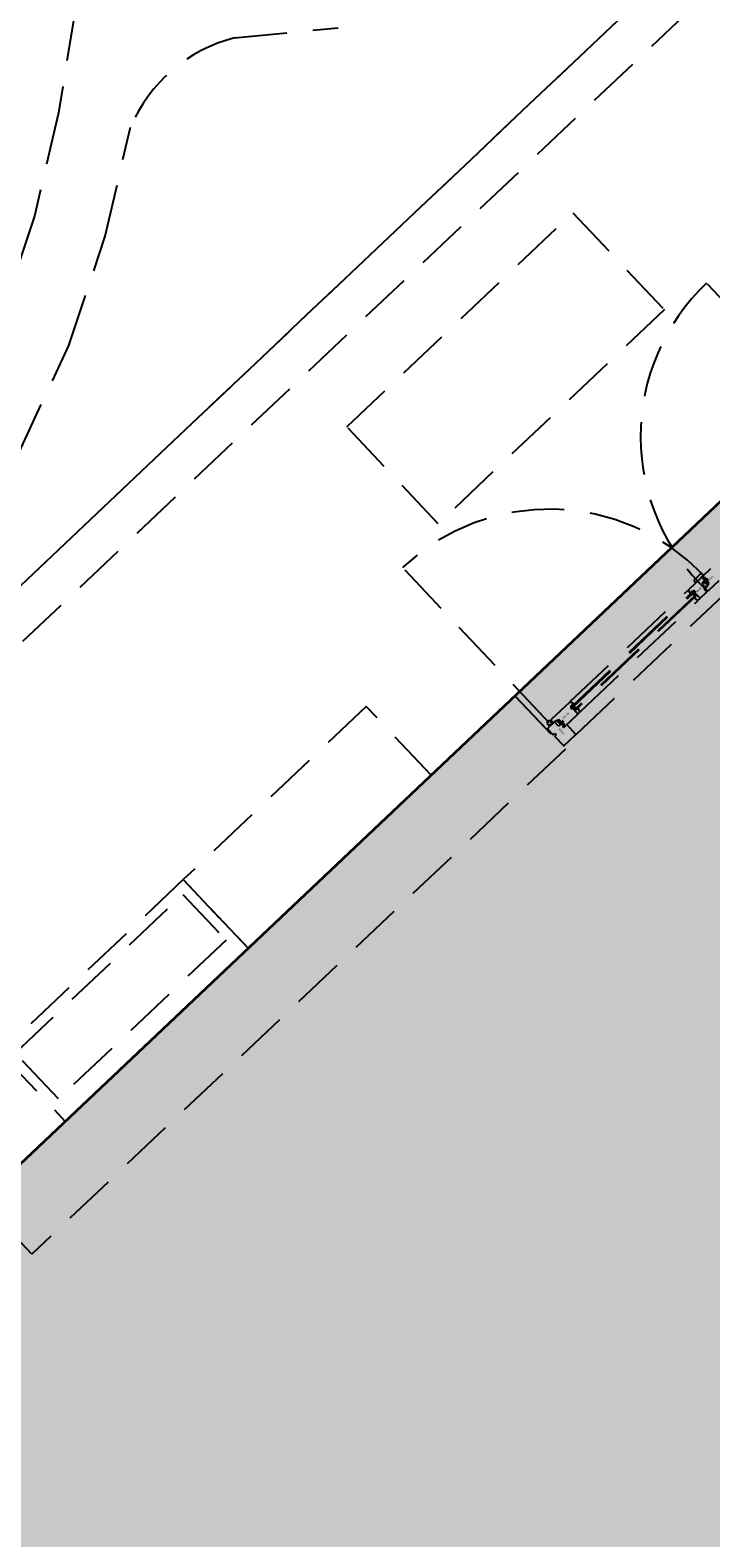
# Model space of a CAD drawing. Header units: metres. Extents: x 104098 to 104607, y 427853 to 428230.
# Tile 40 of 147: x 104243.09 to 104246.34, y 428115.41 to 428122.59. Entities that reach past the tile are written whole.
import ezdxf

# ---------------------------------------------------------------- set-up
doc = ezdxf.new("R2010")
doc.units = ezdxf.units.M
doc.linetypes.add('DASHED2', pattern=[0.375, 0.25, -0.125])
doc.layers.add('N-WE-OG-BEBOUWING-G_School', color=7, linetype='Continuous', lineweight=35)
doc.layers.add('N-WE-VH-VERHARDING-AP_BEBOUWING', color=7, linetype='Continuous', true_color=0xcfcfcf)
doc.styles.add('1_020-25', font='arial.ttf', dxfattribs={"height": 100})

# ---------------------------------------------------------------- blocks, each defined once
blk = doc.blocks.new('school2')
at = {"color": 252, "linetype": 'DASHED2'}
for p, q in [((107965.8046, 456626.5927), (107965.4045, 456626.2881)), ((107965.4045, 456626.2881), (107964.9834, 456626.0088)), ((107964.9834, 456626.0088), (107964.5323, 456625.7675)), ((107965.1631, 456625.708), (107965.6075, 456626.0027)), ((107966.2606, 456625.9706), (107966.6516, 456625.6668)), ((107964.6799, 456625.4495), (107965.1631, 456625.708)), ((107964.1587, 456625.2426), (107964.6799, 456625.4495)), ((107954.478, 456624.7761), (107986.828, 456624.7761)), ((107955.478, 456624.7761), (107978.478, 456624.7761)), ((107955.478, 456624.7761), (107978.478, 456624.7761)), ((107955.678, 456624.5761), (107978.678, 456624.5761)), ((107955.678, 456624.5761), (107978.678, 456624.5761)), ((107965.3756, 456624.2577), (107966.8591, 456624.2577)), ((107965.3756, 456623.6231), (107965.3756, 456624.2577)), ((107966.8591, 456624.2577), (107966.8591, 456623.6231)), ((107966.8591, 456623.6231), (107965.3756, 456623.6231)), ((107965.1085, 456622.5704), (107965.1085, 456623.5879)), ((107967.0925, 456622.5704), (107967.0925, 456623.5768)), ((107963.328, 456623.2261), (107962.128, 456623.2261)), ((107962.128, 456623.2261), (107962.128, 456622.7761)), ((107963.328, 456622.7761), (107963.328, 456623.2261)), ((107964.528, 456623.2261), (107963.328, 456623.2261)), ((107963.328, 456623.2261), (107963.328, 456622.7761)), ((107964.528, 456622.7761), (107964.528, 456623.2261)), ((107962.178, 456623.1761), (107963.278, 456623.1761)), ((107962.178, 456622.8761), (107962.178, 456623.1761)), ((107963.278, 456623.1761), (107963.278, 456622.8761)), ((107963.278, 456622.8761), (107962.178, 456622.8761)), ((107978.478, 456622.7761), (107950.8738, 456622.7756)), ((107978.678, 456622.7761), (107955.478, 456622.7761)), ((107978.678, 456622.7761), (107955.478, 456622.7761)), ((107978.678, 456622.7761), (107955.478, 456622.7761)), ((107978.678, 456622.7761), (107955.478, 456622.7761)), ((107955.478, 456622.7761), (107978.678, 456622.7761)), ((107978.678, 456622.7761), (107955.678, 456622.7761)), ((107978.678, 456622.7761), (107955.678, 456622.7761)), ((107961.578, 456622.4261), (107961.578, 456622.7761)), ((107961.578, 456622.7761), (107965.078, 456622.7761)), ((107962.128, 456622.7761), (107963.328, 456622.7761)), ((107963.328, 456622.7761), (107964.528, 456622.7761)), ((107969.078, 456622.7761), (107965.078, 456622.7761)), ((107965.078, 456622.7761), (107965.078, 456622.5561)), ((107965.078, 456622.7761), (107965.078, 456622.4261)), ((107965.083, 456622.5531), (107965.083, 456622.5177)), ((107965.127, 456622.5561), (107965.086, 456622.5561)), ((107965.1041, 456622.5561), (107965.1041, 456622.5615)), ((107965.107, 456622.5605), (107965.1199, 456622.5577)), ((107965.1129, 456622.5592), (107965.1129, 456622.5561)), ((107965.1199, 456622.5612), (107965.1144, 456622.5624)), ((107965.1221, 456622.5574), (107965.123, 456622.5574)), ((107965.123, 456622.5608), (107965.1228, 456622.5608)), ((107965.123, 456622.5719), (107965.123, 456622.5576)), ((107965.1245, 456622.5561), (107965.141, 456622.5561)), ((107965.2468, 456622.5749), (107965.126, 456622.5749)), ((107965.129, 456622.5281), (107965.129, 456622.5541)), ((107965.141, 456622.5561), (107965.141, 456622.5551)), ((107965.141, 456622.5551), (107965.1435, 456622.5551)), ((107965.1415, 456622.539), (107965.1415, 456622.555)), ((107965.1415, 456622.555), (107965.1435, 456622.555)), ((107965.1435, 456622.5551), (107965.1435, 456622.5531)), ((107965.1435, 456622.555), (107965.1435, 456622.552)), ((107965.1435, 456622.5531), (107965.1528, 456622.5531)), ((107965.1435, 456622.552), (107965.1465, 456622.552)), ((107965.1465, 456622.552), (107965.1465, 456622.542)), ((107965.1528, 456622.5531), (107965.1528, 456622.5408)), ((107965.237, 456622.5546), (107965.237, 456622.5569)), ((107965.237, 456622.5569), (107965.2536, 456622.5569)), ((107965.237, 456622.5099), (107965.237, 456622.5443)), ((107965.241, 456622.5529), (107965.241, 456622.5569)), ((107965.241, 456622.5569), (107965.25, 456622.5569)), ((107965.25, 456622.5529), (107965.241, 456622.5529)), ((107965.241, 456622.5289), (107965.241, 456622.5529)), ((107965.241, 456622.5529), (107966.034, 456622.5529)), ((107965.241, 456622.5479), (107966.034, 456622.5479)), ((107965.248, 456622.5329), (107965.248, 456622.5479)), ((107965.255, 456622.5584), (107965.2497, 456622.573)), ((107965.25, 456622.5569), (107965.25, 456622.5529)), ((107965.2508, 456622.5749), (107966.0241, 456622.5749)), ((107965.2536, 456622.5569), (107965.255, 456622.5584)), ((107966.0253, 456622.573), (107966.02, 456622.5584)), ((107966.02, 456622.5584), (107966.0214, 456622.5569)), ((107966.0214, 456622.5569), (107966.038, 456622.5569)), ((107966.034, 456622.5569), (107966.025, 456622.5569)), ((107966.025, 456622.5569), (107966.025, 456622.5529)), ((107966.025, 456622.5529), (107966.034, 456622.5529)), ((107966.027, 456622.5329), (107966.027, 456622.5479)), ((107966.111, 456622.5749), (107966.0281, 456622.5749)), ((107966.034, 456622.5529), (107966.034, 456622.5569)), ((107966.034, 456622.5529), (107966.034, 456622.5289)), ((107966.038, 456622.5569), (107966.038, 456622.5546)), ((107966.038, 456622.5443), (107966.038, 456622.5099)), ((107966.0727, 456622.5759), (107966.0763, 456622.5892)), ((107966.0735, 456622.5749), (107966.0727, 456622.5759)), ((107966.1085, 456622.5749), (107966.0735, 456622.5749)), ((107966.0735, 456622.5749), (107966.1085, 456622.5749)), ((107966.1085, 456622.5749), (107966.0735, 456622.5749)), ((107966.0773, 456622.5899), (107966.1217, 456622.5899)), ((107966.095, 456622.5408), (107966.095, 456622.5539)), ((107966.095, 456622.5539), (107966.1115, 456622.5539)), ((107966.106, 456622.543), (107966.106, 456622.5472)), ((107966.1085, 456622.543), (107966.106, 456622.543)), ((107966.1085, 456622.5429), (107966.1065, 456622.5429)), ((107966.1065, 456622.5429), (107966.1065, 456622.5269)), ((107966.1075, 456622.5487), (107966.1265, 456622.5487)), ((107966.108, 456622.5536), (107966.1081, 456622.5537)), ((107966.108, 456622.5535), (107966.108, 456622.5536)), ((107966.108, 456622.5536), (107966.108, 456622.5536)), ((107966.108, 456622.5534), (107966.108, 456622.5535)), ((107966.108, 456622.5535), (107966.108, 456622.5535)), ((107966.108, 456622.5527), (107966.108, 456622.5534)), ((107966.108, 456622.5526), (107966.108, 456622.5527)), ((107966.108, 456622.5525), (107966.108, 456622.5526)), ((107966.108, 456622.5526), (107966.108, 456622.5526)), ((107966.1081, 456622.5525), (107966.108, 456622.5525)), ((107966.108, 456622.5502), (107966.108, 456622.5503)), ((107966.108, 456622.5503), (107966.1081, 456622.5503)), ((107966.108, 456622.5501), (107966.108, 456622.5502)), ((107966.108, 456622.5502), (107966.108, 456622.5502)), ((107966.108, 456622.549), (107966.108, 456622.5501)), ((107966.108, 456622.5489), (107966.108, 456622.549)), ((107966.108, 456622.549), (107966.108, 456622.549)), ((107966.108, 456622.5488), (107966.108, 456622.5489)), ((107966.108, 456622.5489), (107966.108, 456622.5489)), ((107966.1081, 456622.5488), (107966.108, 456622.5488)), ((107966.1081, 456622.5537), (107966.1081, 456622.5537)), ((107966.1081, 456622.5537), (107966.1082, 456622.5537)), ((107966.1081, 456622.5524), (107966.1081, 456622.5525)), ((107966.1102, 456622.5514), (107966.1081, 456622.5524)), ((107966.1081, 456622.5524), (107966.1081, 456622.5524)), ((107966.1081, 456622.5503), (107966.1081, 456622.5504)), ((107966.1081, 456622.5504), (107966.1081, 456622.5504)), ((107966.1081, 456622.5504), (107966.1082, 456622.5504)), ((107966.1082, 456622.5488), (107966.1081, 456622.5488)), ((107966.1081, 456622.5488), (107966.1081, 456622.5488)), ((107966.1082, 456622.5537), (107966.1082, 456622.5537)), ((107966.1082, 456622.5537), (107966.1083, 456622.5537)), ((107966.1082, 456622.5504), (107966.1102, 456622.5511)), ((107966.1082, 456622.5487), (107966.1082, 456622.5488)), ((107966.1083, 456622.5487), (107966.1082, 456622.5487)), ((107966.1083, 456622.5537), (107966.1107, 456622.5537)), ((107966.1257, 456622.5487), (107966.1083, 456622.5487)), ((107966.1259, 456622.5769), (107966.1085, 456622.5769)), ((107966.1085, 456622.5769), (107966.1085, 456622.5749)), ((107966.1085, 456622.541), (107966.1085, 456622.543)), ((107966.1085, 456622.5399), (107966.1085, 456622.5429)), ((107966.1096, 456622.5529), (107966.1088, 456622.5529)), ((107966.1088, 456622.5529), (107966.1088, 456622.5527)), ((107966.1088, 456622.5527), (107966.1108, 456622.5517)), ((107966.1107, 456622.5506), (107966.1088, 456622.55)), ((107966.1088, 456622.55), (107966.1088, 456622.5496)), ((107966.1088, 456622.5496), (107966.1118, 456622.5496)), ((107966.1096, 456622.5524), (107966.1096, 456622.5529)), ((107966.1097, 456622.5523), (107966.1096, 456622.5524)), ((107966.1105, 456622.552), (107966.1097, 456622.5523)), ((107966.1102, 456622.5511), (107966.1102, 456622.5514)), ((107966.1107, 456622.5529), (107966.1103, 456622.5529)), ((107966.1103, 456622.5529), (107966.1103, 456622.5527)), ((107966.1103, 456622.5527), (107966.1106, 456622.5527)), ((107966.1107, 456622.552), (107966.1105, 456622.552)), ((107966.1106, 456622.5527), (107966.112, 456622.5533)), ((107966.1107, 456622.5537), (107966.1107, 456622.5537)), ((107966.1107, 456622.5537), (107966.1108, 456622.5537)), ((107966.1108, 456622.553), (107966.1107, 456622.5529)), ((107966.1107, 456622.5529), (107966.1107, 456622.5529)), ((107966.1123, 456622.5527), (107966.1107, 456622.552)), ((107966.1109, 456622.5509), (107966.1107, 456622.5506)), ((107966.1108, 456622.5537), (107966.1108, 456622.5537)), ((107966.1108, 456622.5537), (107966.1109, 456622.5537)), ((107966.1109, 456622.553), (107966.1108, 456622.553)), ((107966.1108, 456622.553), (107966.1108, 456622.553)), ((107966.1108, 456622.5517), (107966.111, 456622.5514)), ((107966.1109, 456622.5537), (107966.1109, 456622.5536)), ((107966.1109, 456622.5536), (107966.1109, 456622.5536)), ((107966.1109, 456622.5536), (107966.111, 456622.5535)), ((107966.111, 456622.5531), (107966.1109, 456622.5531)), ((107966.1109, 456622.5531), (107966.1109, 456622.553)), ((107966.1109, 456622.553), (107966.1109, 456622.553)), ((107966.111, 456622.5514), (107966.1109, 456622.5509)), ((107966.111, 456622.5535), (107966.111, 456622.5535)), ((107966.111, 456622.5535), (107966.111, 456622.5534)), ((107966.111, 456622.5534), (107966.111, 456622.5532)), ((107966.111, 456622.5532), (107966.111, 456622.5532)), ((107966.111, 456622.5532), (107966.111, 456622.5531)), ((107966.1118, 456622.552), (107966.1119, 456622.5522)), ((107966.1118, 456622.5519), (107966.1118, 456622.552)), ((107966.1118, 456622.5517), (107966.1118, 456622.5519)), ((107966.1118, 456622.5496), (107966.1118, 456622.5517)), ((107966.1119, 456622.5522), (107966.112, 456622.5523)), ((107966.112, 456622.5533), (107966.1153, 456622.5537)), ((107966.112, 456622.5523), (107966.1122, 456622.5525)), ((107966.1122, 456622.5525), (107966.1123, 456622.5526)), ((107966.1153, 456622.5531), (107966.1123, 456622.5527)), ((107966.1123, 456622.5526), (107966.1125, 456622.5526)), ((107966.1125, 456622.5526), (107966.1126, 456622.5527)), ((107966.1126, 456622.5527), (107966.1128, 456622.5527)), ((107966.1127, 456622.5517), (107966.1126, 456622.5516)), ((107966.1126, 456622.5516), (107966.1126, 456622.5516)), ((107966.1126, 456622.5516), (107966.1126, 456622.5515)), ((107966.1126, 456622.5515), (107966.1126, 456622.5514)), ((107966.1126, 456622.5514), (107966.1126, 456622.5496)), ((107966.1126, 456622.5496), (107966.1151, 456622.5496)), ((107966.1128, 456622.5518), (107966.1127, 456622.5517)), ((107966.1127, 456622.5517), (107966.1127, 456622.5517)), ((107966.1128, 456622.5527), (107966.113, 456622.5526)), ((107966.1129, 456622.5518), (107966.1128, 456622.5518)), ((107966.113, 456622.5518), (107966.1129, 456622.5518)), ((107966.1129, 456622.5518), (107966.1129, 456622.5518)), ((107966.113, 456622.5554), (107966.113, 456622.5729)), ((107966.113, 456622.5526), (107966.1154, 456622.5521)), ((107966.1131, 456622.5518), (107966.113, 456622.5518)), ((107966.1151, 456622.5513), (107966.1131, 456622.5518)), ((107966.1151, 456622.5496), (107966.1151, 456622.5513)), ((107966.1153, 456622.5537), (107966.1169, 456622.5537)), ((107966.1163, 456622.553), (107966.1153, 456622.5531)), ((107966.1154, 456622.5521), (107966.1163, 456622.553)), ((107966.121, 456622.55), (107966.1159, 456622.5512)), ((107966.1159, 456622.5512), (107966.1159, 456622.5496)), ((107966.1159, 456622.5496), (107966.121, 456622.5496)), ((107966.1172, 456622.5528), (107966.1161, 456622.5519)), ((107966.1161, 456622.5519), (107966.1172, 456622.5517)), ((107966.1169, 456622.5537), (107966.1172, 456622.5535)), ((107966.1172, 456622.5552), (107966.1173, 456622.5553)), ((107966.1172, 456622.5551), (107966.1172, 456622.5552)), ((107966.1172, 456622.5552), (107966.1172, 456622.5552)), ((107966.1172, 456622.5517), (107966.1172, 456622.5551)), ((107966.1172, 456622.5551), (107966.1172, 456622.5551)), ((107966.1172, 456622.5535), (107966.1172, 456622.5528)), ((107966.1173, 456622.5553), (107966.1174, 456622.5554)), ((107966.1173, 456622.5553), (107966.1173, 456622.5553)), ((107966.1173, 456622.5553), (107966.1173, 456622.5553)), ((107966.1174, 456622.5554), (107966.1174, 456622.5554)), ((107966.1174, 456622.5554), (107966.1175, 456622.5554)), ((107966.1175, 456622.5554), (107966.1177, 456622.5554)), ((107966.1177, 456622.5554), (107966.1177, 456622.5554)), ((107966.1177, 456622.5554), (107966.1178, 456622.5554)), ((107966.1178, 456622.5554), (107966.1178, 456622.5553)), ((107966.1178, 456622.5553), (107966.1179, 456622.5553)), ((107966.1179, 456622.5553), (107966.1179, 456622.5553)), ((107966.1179, 456622.5553), (107966.1179, 456622.5552)), ((107966.1179, 456622.5552), (107966.118, 456622.5552)), ((107966.118, 456622.5665), (107966.118, 456622.5729)), ((107966.118, 456622.5537), (107966.118, 456622.558)), ((107966.118, 456622.5552), (107966.118, 456622.5551)), ((107966.118, 456622.5551), (107966.118, 456622.5551)), ((107966.118, 456622.5551), (107966.118, 456622.5515)), ((107966.1265, 456622.5537), (107966.118, 456622.5537)), ((107966.118, 456622.5515), (107966.1217, 456622.5506)), ((107966.123, 456622.5644), (107966.1187, 456622.5655)), ((107966.1187, 456622.5589), (107966.123, 456622.5601)), ((107966.12, 456622.5749), (107966.1728, 456622.5749)), ((107966.121, 456622.5496), (107966.121, 456622.55)), ((107966.1214, 456622.5535), (107966.1216, 456622.5537)), ((107966.1214, 456622.5534), (107966.1214, 456622.5535)), ((107966.1216, 456622.5532), (107966.1214, 456622.5534)), ((107966.1216, 456622.5537), (107966.1231, 456622.5537)), ((107966.1223, 456622.5531), (107966.1216, 456622.5532)), ((107966.1217, 456622.5506), (107966.1217, 456622.5506)), ((107966.1217, 456622.5506), (107966.1218, 456622.5506)), ((107966.1218, 456622.5506), (107966.1218, 456622.5505)), ((107966.1218, 456622.5505), (107966.1219, 456622.5505)), ((107966.1219, 456622.5505), (107966.1219, 456622.5504)), ((107966.1219, 456622.5504), (107966.122, 456622.5504)), ((107966.122, 456622.5504), (107966.122, 456622.5503)), ((107966.122, 456622.5503), (107966.122, 456622.5502)), ((107966.122, 456622.5502), (107966.122, 456622.5496)), ((107966.122, 456622.5496), (107966.1248, 456622.5496)), ((107966.1229, 456622.5531), (107966.1223, 456622.5531)), ((107966.1227, 456622.5892), (107966.1259, 456622.5769)), ((107966.1237, 456622.5526), (107966.1229, 456622.5531)), ((107966.123, 456622.5601), (107966.123, 456622.5644)), ((107966.1231, 456622.5537), (107966.1242, 456622.5532)), ((107966.1248, 456622.5496), (107966.1237, 456622.5526)), ((107966.1242, 456622.5532), (107966.126, 456622.5496)), ((107966.1258, 456622.5488), (107966.1257, 456622.5487)), ((107966.1257, 456622.5487), (107966.1257, 456622.5487)), ((107966.1259, 456622.5488), (107966.1258, 456622.5488)), ((107966.1258, 456622.5488), (107966.1258, 456622.5488)), ((107966.126, 456622.5489), (107966.1259, 456622.5489)), ((107966.1259, 456622.5489), (107966.1259, 456622.5488)), ((107966.1259, 456622.5488), (107966.1259, 456622.5488)), ((107966.126, 456622.5496), (107966.126, 456622.549)), ((107966.126, 456622.549), (107966.126, 456622.549)), ((107966.126, 456622.549), (107966.126, 456622.5489)), ((107966.1265, 456622.5487), (107966.1265, 456622.5537)), ((107965.083, 456622.5045), (107965.083, 456622.4451)), ((107965.0845, 456622.5162), (107965.093, 456622.5162)), ((107965.093, 456622.506), (107965.0845, 456622.506)), ((107965.093, 456622.5162), (107965.093, 456622.506)), ((107965.1465, 456622.5281), (107965.129, 456622.5281)), ((107965.1435, 456622.5388), (107965.141, 456622.5388)), ((107965.141, 456622.5388), (107965.141, 456622.5346)), ((107965.1435, 456622.539), (107965.1415, 456622.539)), ((107965.142, 456622.5101), (107965.1472, 456622.5115)), ((107965.142, 456622.5061), (107965.142, 456622.5101)), ((107965.1615, 456622.5061), (107965.142, 456622.5061)), ((107965.1425, 456622.5331), (107965.1615, 456622.5331)), ((107965.1431, 456622.5331), (107965.143, 456622.533)), ((107965.143, 456622.533), (107965.143, 456622.533)), ((107965.143, 456622.533), (107965.143, 456622.5329)), ((107965.143, 456622.5329), (107965.143, 456622.5329)), ((107965.143, 456622.5329), (107965.143, 456622.5328)), ((107965.143, 456622.5328), (107965.143, 456622.5317)), ((107965.143, 456622.5317), (107965.143, 456622.5317)), ((107965.143, 456622.5317), (107965.143, 456622.5316)), ((107965.143, 456622.5316), (107965.143, 456622.5316)), ((107965.143, 456622.5316), (107965.1431, 456622.5316)), ((107965.143, 456622.5294), (107965.143, 456622.5293)), ((107965.1431, 456622.5294), (107965.143, 456622.5294)), ((107965.143, 456622.5293), (107965.143, 456622.5293)), ((107965.143, 456622.5293), (107965.143, 456622.5292)), ((107965.143, 456622.5292), (107965.143, 456622.5284)), ((107965.143, 456622.5284), (107965.143, 456622.5284)), ((107965.143, 456622.5284), (107965.143, 456622.5283)), ((107965.143, 456622.5283), (107965.143, 456622.5283)), ((107965.143, 456622.5283), (107965.143, 456622.5282)), ((107965.143, 456622.5282), (107965.1431, 456622.5282)), ((107965.1432, 456622.5331), (107965.1431, 456622.5331)), ((107965.1431, 456622.5331), (107965.1431, 456622.5331)), ((107965.1431, 456622.5316), (107965.1431, 456622.5315)), ((107965.1431, 456622.5315), (107965.1431, 456622.5315)), ((107965.1431, 456622.5315), (107965.1432, 456622.5315)), ((107965.1452, 456622.5305), (107965.1431, 456622.5295)), ((107965.1431, 456622.5295), (107965.1431, 456622.5294)), ((107965.1431, 456622.5294), (107965.1431, 456622.5294)), ((107965.1431, 456622.5282), (107965.1431, 456622.5282)), ((107965.1431, 456622.5282), (107965.1432, 456622.5282)), ((107965.1433, 456622.5331), (107965.1432, 456622.5331)), ((107965.1432, 456622.5331), (107965.1432, 456622.5331)), ((107965.1432, 456622.5315), (107965.1452, 456622.5308)), ((107965.1432, 456622.5282), (107965.1432, 456622.5281)), ((107965.1432, 456622.5281), (107965.1433, 456622.5281)), ((107965.1607, 456622.5331), (107965.1433, 456622.5331)), ((107965.1433, 456622.5281), (107965.1457, 456622.5281)), ((107965.1465, 456622.542), (107965.1435, 456622.542)), ((107965.1435, 456622.542), (107965.1435, 456622.539)), ((107965.1528, 456622.5408), (107965.1435, 456622.5408)), ((107965.1435, 456622.5408), (107965.1435, 456622.5388)), ((107965.1438, 456622.5319), (107965.1438, 456622.5322)), ((107965.1438, 456622.5322), (107965.1468, 456622.5322)), ((107965.1457, 456622.5313), (107965.1438, 456622.5319)), ((107965.1438, 456622.5291), (107965.1458, 456622.5302)), ((107965.1438, 456622.5289), (107965.1438, 456622.5291)), ((107965.1446, 456622.5289), (107965.1438, 456622.5289)), ((107965.1447, 456622.5296), (107965.1446, 456622.5294)), ((107965.1446, 456622.5294), (107965.1446, 456622.5289)), ((107965.1455, 456622.5299), (107965.1447, 456622.5296)), ((107965.1452, 456622.5308), (107965.1452, 456622.5305)), ((107965.1453, 456622.5289), (107965.1453, 456622.5292)), ((107965.1453, 456622.5292), (107965.1456, 456622.5291)), ((107965.1457, 456622.5289), (107965.1453, 456622.5289)), ((107965.1457, 456622.5299), (107965.1455, 456622.5299)), ((107965.1456, 456622.5291), (107965.147, 456622.5286)), ((107965.1459, 456622.531), (107965.1457, 456622.5313)), ((107965.1473, 456622.5291), (107965.1457, 456622.5299)), ((107965.1458, 456622.5289), (107965.1457, 456622.5289)), ((107965.1457, 456622.5289), (107965.1457, 456622.5289)), ((107965.1457, 456622.5281), (107965.1458, 456622.5282)), ((107965.1457, 456622.5281), (107965.1457, 456622.5281)), ((107965.1458, 456622.5302), (107965.146, 456622.5305)), ((107965.1459, 456622.5289), (107965.1458, 456622.5289)), ((107965.1458, 456622.5289), (107965.1458, 456622.5289)), ((107965.1458, 456622.5282), (107965.1458, 456622.5282)), ((107965.1458, 456622.5282), (107965.1459, 456622.5282)), ((107965.146, 456622.5305), (107965.1459, 456622.531)), ((107965.1459, 456622.5288), (107965.1459, 456622.5289)), ((107965.146, 456622.5287), (107965.1459, 456622.5288)), ((107965.1459, 456622.5288), (107965.1459, 456622.5288)), ((107965.1459, 456622.5282), (107965.1459, 456622.5283)), ((107965.1459, 456622.5283), (107965.146, 456622.5283)), ((107965.1459, 456622.5282), (107965.1459, 456622.5282)), ((107965.146, 456622.5286), (107965.146, 456622.5287)), ((107965.146, 456622.5287), (107965.146, 456622.5287)), ((107965.146, 456622.5284), (107965.146, 456622.5286)), ((107965.146, 456622.5283), (107965.146, 456622.5284)), ((107965.146, 456622.5284), (107965.146, 456622.5284)), ((107965.1468, 456622.5322), (107965.1468, 456622.5302)), ((107965.1468, 456622.5302), (107965.1468, 456622.53)), ((107965.1468, 456622.53), (107965.1468, 456622.5298)), ((107965.1468, 456622.5298), (107965.1469, 456622.5297)), ((107965.1469, 456622.5297), (107965.147, 456622.5295)), ((107965.147, 456622.5295), (107965.1472, 456622.5294)), ((107965.147, 456622.5286), (107965.1503, 456622.5281)), ((107965.1472, 456622.5294), (107965.1473, 456622.5293)), ((107965.1473, 456622.5293), (107965.1475, 456622.5292)), ((107965.1503, 456622.5288), (107965.1473, 456622.5291)), ((107965.1475, 456622.5292), (107965.1476, 456622.5292)), ((107965.1476, 456622.5305), (107965.1476, 456622.5322)), ((107965.1476, 456622.5322), (107965.1501, 456622.5322)), ((107965.1476, 456622.5304), (107965.1476, 456622.5305)), ((107965.1476, 456622.5303), (107965.1476, 456622.5304)), ((107965.1476, 456622.5302), (107965.1476, 456622.5303)), ((107965.1477, 456622.5302), (107965.1476, 456622.5302)), ((107965.1476, 456622.5292), (107965.1478, 456622.5292)), ((107965.1477, 456622.5301), (107965.1477, 456622.5302)), ((107965.1478, 456622.5301), (107965.1477, 456622.5301)), ((107965.1479, 456622.5301), (107965.1478, 456622.5301)), ((107965.1478, 456622.5292), (107965.148, 456622.5292)), ((107965.148, 456622.5301), (107965.1479, 456622.5301)), ((107965.1479, 456622.5301), (107965.1479, 456622.5301)), ((107965.1481, 456622.5301), (107965.148, 456622.5301)), ((107965.148, 456622.5292), (107965.1504, 456622.5298)), ((107965.148, 456622.5125), (107965.148, 456622.5266)), ((107965.1501, 456622.5305), (107965.1481, 456622.5301)), ((107965.1501, 456622.5322), (107965.1501, 456622.5305)), ((107965.1513, 456622.5288), (107965.1503, 456622.5288)), ((107965.1503, 456622.5281), (107965.1519, 456622.5281)), ((107965.1504, 456622.5298), (107965.1513, 456622.5288)), ((107965.1509, 456622.5307), (107965.1509, 456622.5322)), ((107965.1509, 456622.5322), (107965.156, 456622.5322)), ((107965.156, 456622.5319), (107965.1509, 456622.5307)), ((107965.1511, 456622.53), (107965.1522, 456622.5302)), ((107965.1522, 456622.529), (107965.1511, 456622.53)), ((107965.1519, 456622.5281), (107965.1522, 456622.5284)), ((107965.1522, 456622.5302), (107965.1522, 456622.5268)), ((107965.1522, 456622.5284), (107965.1522, 456622.529)), ((107965.1522, 456622.5268), (107965.1522, 456622.5267)), ((107965.1522, 456622.5267), (107965.1522, 456622.5267)), ((107965.1522, 456622.5267), (107965.1522, 456622.5266)), ((107965.1522, 456622.5266), (107965.1523, 456622.5266)), ((107965.1523, 456622.5266), (107965.1523, 456622.5266)), ((107965.1523, 456622.5266), (107965.1523, 456622.5265)), ((107965.1523, 456622.5265), (107965.1524, 456622.5265)), ((107965.1524, 456622.5265), (107965.1524, 456622.5265)), ((107965.1524, 456622.5265), (107965.1525, 456622.5265)), ((107965.1525, 456622.5265), (107965.1527, 456622.5265)), ((107965.1527, 456622.5265), (107965.1527, 456622.5265)), ((107965.1527, 456622.5265), (107965.1528, 456622.5265)), ((107965.1528, 456622.5265), (107965.1529, 456622.5266)), ((107965.1528, 456622.5265), (107965.1528, 456622.5265)), ((107965.1529, 456622.5266), (107965.153, 456622.5267)), ((107965.1529, 456622.5266), (107965.1529, 456622.5266)), ((107965.1529, 456622.5266), (107965.1529, 456622.5266)), ((107965.153, 456622.5304), (107965.1567, 456622.5313)), ((107965.153, 456622.5268), (107965.153, 456622.5304)), ((107965.1615, 456622.5281), (107965.153, 456622.5281)), ((107965.153, 456622.5281), (107965.153, 456622.5239)), ((107965.153, 456622.5267), (107965.153, 456622.5268)), ((107965.153, 456622.5267), (107965.153, 456622.5267)), ((107965.153, 456622.5154), (107965.153, 456622.5089)), ((107965.1537, 456622.5229), (107965.158, 456622.5218)), ((107965.158, 456622.5175), (107965.1537, 456622.5163)), ((107965.155, 456622.5069), (107965.234, 456622.5069)), ((107965.156, 456622.5322), (107965.156, 456622.5319)), ((107965.1566, 456622.5287), (107965.1564, 456622.5285)), ((107965.1564, 456622.5285), (107965.1564, 456622.5283)), ((107965.1564, 456622.5283), (107965.1566, 456622.5281)), ((107965.1573, 456622.5287), (107965.1566, 456622.5287)), ((107965.1566, 456622.5281), (107965.1581, 456622.5281)), ((107965.1567, 456622.5313), (107965.1567, 456622.5313)), ((107965.1567, 456622.5313), (107965.1568, 456622.5313)), ((107965.1568, 456622.5313), (107965.1568, 456622.5314)), ((107965.1568, 456622.5314), (107965.1569, 456622.5314)), ((107965.1569, 456622.5314), (107965.1569, 456622.5315)), ((107965.1569, 456622.5315), (107965.157, 456622.5315)), ((107965.157, 456622.5317), (107965.157, 456622.5322)), ((107965.157, 456622.5322), (107965.1598, 456622.5322)), ((107965.157, 456622.5316), (107965.157, 456622.5317)), ((107965.157, 456622.5315), (107965.157, 456622.5316)), ((107965.1579, 456622.5288), (107965.1573, 456622.5287)), ((107965.1587, 456622.5293), (107965.1579, 456622.5288)), ((107965.158, 456622.5218), (107965.158, 456622.5175)), ((107965.1581, 456622.5281), (107965.1592, 456622.5287)), ((107965.1598, 456622.5322), (107965.1587, 456622.5293)), ((107965.1592, 456622.5287), (107965.161, 456622.5322)), ((107965.1608, 456622.5331), (107965.1607, 456622.5331)), ((107965.1607, 456622.5331), (107965.1607, 456622.5331)), ((107965.1609, 456622.5331), (107965.1608, 456622.5331)), ((107965.1608, 456622.5331), (107965.1608, 456622.5331)), ((107965.1609, 456622.533), (107965.1609, 456622.5331)), ((107965.161, 456622.5329), (107965.1609, 456622.533)), ((107965.1609, 456622.533), (107965.1609, 456622.533)), ((107965.161, 456622.5328), (107965.161, 456622.5329)), ((107965.161, 456622.5329), (107965.161, 456622.5329)), ((107965.161, 456622.5322), (107965.161, 456622.5328)), ((107965.1615, 456622.5331), (107965.1615, 456622.5281)), ((107965.163, 456622.4451), (107965.163, 456622.5046)), ((107965.251, 456622.5289), (107965.237, 456622.5289)), ((107965.237, 456622.5289), (107965.237, 456622.5099)), ((107965.24, 456622.5069), (107965.249, 456622.5069)), ((107966.034, 456622.5329), (107965.241, 456622.5329)), ((107966.034, 456622.5289), (107965.241, 456622.5289)), ((107965.251, 456622.5249), (107965.251, 456622.5289)), ((107965.2547, 456622.5249), (107965.251, 456622.5249)), ((107965.2519, 456622.5092), (107965.2547, 456622.5249)), ((107965.253, 456622.5069), (107966.0219, 456622.5069)), ((107966.023, 456622.5092), (107966.0203, 456622.5249)), ((107966.0203, 456622.5249), (107966.024, 456622.5249)), ((107966.024, 456622.5249), (107966.024, 456622.5289)), ((107966.024, 456622.5289), (107966.038, 456622.5289)), ((107966.035, 456622.5069), (107966.0259, 456622.5069)), ((107966.038, 456622.5289), (107966.038, 456622.5099)), ((107966.041, 456622.5069), (107966.08, 456622.5069)), ((107966.083, 456622.5099), (107966.083, 456622.5257)), ((107966.083, 456622.5257), (107966.083, 456622.5257)), ((107966.083, 456622.5257), (107966.095, 456622.5257)), ((107966.088, 456622.5099), (107966.088, 456622.5242)), ((107966.0895, 456622.5257), (107966.106, 456622.5257)), ((107966.091, 456622.5327), (107966.091, 456622.5408)), ((107966.091, 456622.5408), (107966.095, 456622.5408)), ((107966.095, 456622.5327), (107966.091, 456622.5327)), ((107966.16, 456622.5069), (107966.091, 456622.5069)), ((107966.095, 456622.5257), (107966.095, 456622.5327)), ((107966.095, 456622.5327), (107966.095, 456622.5327)), ((107966.106, 456622.5257), (107966.106, 456622.5267)), ((107966.106, 456622.5267), (107966.1085, 456622.5267)), ((107966.1065, 456622.5269), (107966.1085, 456622.5269)), ((107966.1178, 456622.541), (107966.1085, 456622.541)), ((107966.1115, 456622.5399), (107966.1085, 456622.5399)), ((107966.1085, 456622.5299), (107966.1115, 456622.5299)), ((107966.1085, 456622.5269), (107966.1085, 456622.5299)), ((107966.1085, 456622.5267), (107966.1085, 456622.5287)), ((107966.1085, 456622.5287), (107966.1178, 456622.5287)), ((107966.1115, 456622.5299), (107966.1115, 456622.5399)), ((107966.1178, 456622.5287), (107966.1178, 456622.541)), ((107965.078, 456622.4261), (107961.578, 456622.4261)), ((107965.086, 456622.4421), (107965.16, 456622.4421)), ((107965.164, 456622.4421), (107967.037, 456622.4421))]:
    blk.add_line(p, q, dxfattribs=at)
for centre in [(107966.0755, 456622.5751), (107966.0815, 456622.5751), (107966.0875, 456622.5751), (107966.0935, 456622.5751), (107966.0995, 456622.5751), (107966.1055, 456622.5751)]:
    blk.add_circle(centre, 0.001, dxfattribs=at)
for centre, radius, start, end in [((107965.9016, 456625.3274), 0.7366, 60.83421, 113.53441), ((107965.1085, 456622.5704), 1.0175, 0.366, 90), ((107967.0925, 456622.5704), 1.0063, 90, 183.44672), ((107965.086, 456622.5531), 0.003, 90, 180), ((107965.1085, 456622.5704), 0.01, 306.34356, 261.46326), ((107965.1228, 456622.5742), 0.0134, 257.45737, 270), ((107965.1221, 456622.5674), 0.01, 257.45737, 270), ((107965.126, 456622.5719), 0.003, 90, 180), ((107965.1245, 456622.5576), 0.0015, 180, 270), ((107965.127, 456622.5541), 0.002, 0, 90), ((107965.237, 456622.5494), 0.00515, 90, 270), ((107965.2468, 456622.5719), 0.003, 20, 90), ((107965.2652, 456622.5633), 0.0113, 205.73711, 245.76963), ((107966.0135, 456622.5587), 0.00647, 296.08394, 356.47877), ((107966.0281, 456622.5719), 0.003, 90, 160), ((107966.038, 456622.5494), 0.00515, 270, 90), ((107966.0713, 456622.5763), 0.00147, 287.29504, 342.70497), ((107966.0773, 456622.5889), 0.001, 89.9986, 165.0014), ((107966.1075, 456622.5472), 0.0015, 90, 180), ((107966.111, 456622.5729), 0.002, 0, 90), ((107966.1115, 456622.5554), 0.0015, 270, 0), ((107966.12, 456622.5729), 0.002, 90, 180), ((107966.119, 456622.5665), 0.001, 180, 255), ((107966.119, 456622.558), 0.001, 105, 180), ((107966.1217, 456622.5889), 0.001, 15, 90), ((107965.0845, 456622.5177), 0.0015, 180, 270), ((107965.0845, 456622.5045), 0.0015, 90, 180), ((107965.1425, 456622.5346), 0.0015, 180, 270), ((107965.1465, 456622.5266), 0.0015, 0, 90), ((107965.147, 456622.5125), 0.001, 285, 0), ((107965.154, 456622.5239), 0.001, 180, 255), ((107965.154, 456622.5154), 0.001, 105, 180), ((107965.155, 456622.5089), 0.002, 180, 270), ((107965.1615, 456622.5046), 0.0015, 0, 90), ((107965.234, 456622.5099), 0.003, 270, 0), ((107965.24, 456622.5099), 0.003, 180, 270), ((107965.249, 456622.5099), 0.003, 270, 345.12419), ((107965.2645, 456622.5193), 0.0113, 121.51044, 150.02305), ((107966.0104, 456622.5193), 0.0113, 29.97695, 58.48956), ((107966.0259, 456622.5099), 0.003, 194.87581, 270), ((107966.035, 456622.5099), 0.003, 270, 0), ((107966.041, 456622.5099), 0.003, 180, 270), ((107966.08, 456622.5099), 0.003, 270, 0), ((107966.0895, 456622.5242), 0.0015, 90, 180), ((107966.091, 456622.5099), 0.003, 180, 270), ((107965.086, 456622.4451), 0.003, 180, 270), ((107965.16, 456622.4451), 0.003, 270, 0)]:
    blk.add_arc(centre, radius, start, end, dxfattribs=at)
at = {"color": 252, "linetype": 'DASHED2', "style": '1_020-25'}
for s, p in [('68x132', (107965.1707, 456622.537)), ('68x93', (107966.0453, 456622.537)), ('68x93', (107966.1253, 456622.537))]:
    blk.add_text(s, height=0.008, dxfattribs=at).set_placement(p)
blk.add_text('80x114', height=0.008, rotation=270, dxfattribs=at).set_placement((107965.119, 456622.5174))

msp = doc.modelspace()

# ---------------------------------------------------------------- hatches: boundary and pattern name
at = {"layer": 'N-WE-VH-VERHARDING-AP_BEBOUWING'}
h = msp.add_hatch(color=256, dxfattribs=at)
h.dxf.hatch_style = 1
h.paths.add_polyline_path([(104238.4307, 428112.824), (104250.5926, 428099.9647), (104267.4482, 428115.9061), (104271.571, 428111.5469), (104277.238, 428116.9065), (104278.2687, 428115.8167), (104295.1242, 428131.7582), (104281.9313, 428145.7077), (104265.0757, 428129.7662), (104266.1064, 428128.6764), (104260.4395, 428123.3167), (104255.286, 428128.7657)])

# ---------------------------------------------------------------- linework, layer by layer
at = {"layer": 'N-WE-OG-BEBOUWING-G_School'}
msp.add_lwpolyline([(104238.4307, 428112.824), (104250.5926, 428099.9647), (104267.4482, 428115.9061), (104271.571, 428111.5469), (104277.238, 428116.9065), (104278.2687, 428115.8167), (104295.1242, 428131.7582), (104281.9313, 428145.7077), (104265.0757, 428129.7662), (104266.1064, 428128.6764), (104260.4395, 428123.3167), (104255.286, 428128.7657)], close=True, dxfattribs=at)

# ---------------------------------------------------------------- block references
at = {"rotation": 43.40342385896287}
msp.add_blockref('school2', (339564.7791, 22181.4821), dxfattribs=at)

doc.saveas('drawing.dxf')
